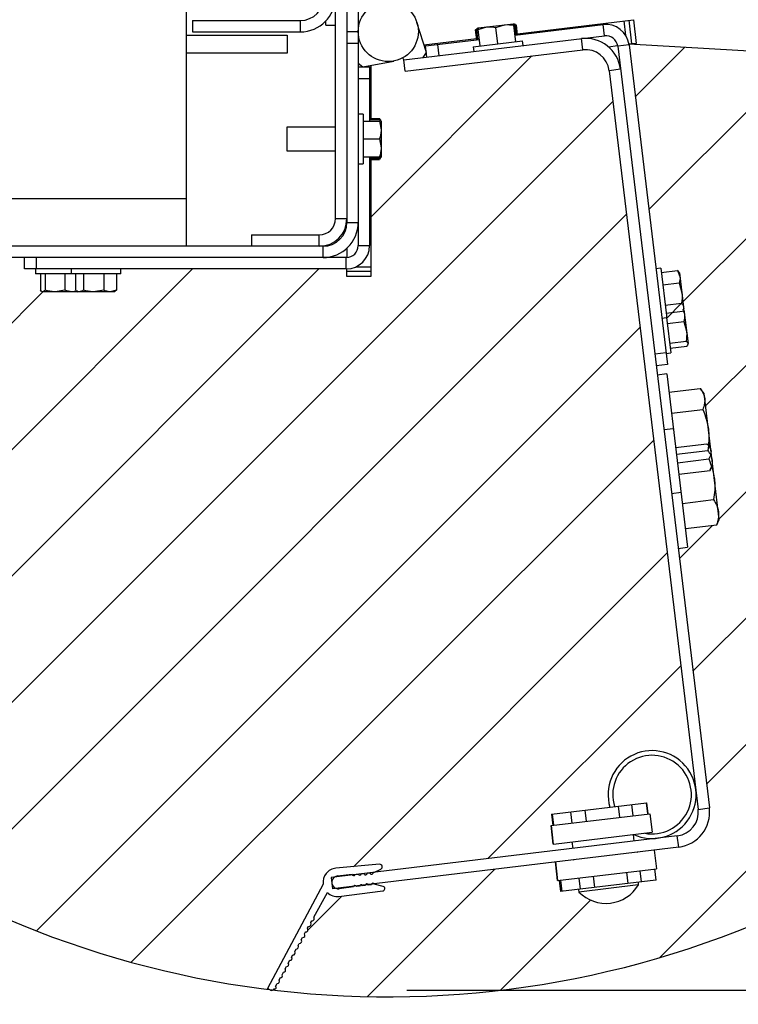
# Model space of a CAD drawing. Header units: inches. Extents: x 170 to 288, y 234 to 248.
# Tile 13 of 256: x 182.287 to 182.538, y 237.463 to 237.808. Entities that reach past the tile are written whole.
import ezdxf

# ---------------------------------------------------------------- set-up
doc = ezdxf.new("R2010")
doc.units = ezdxf.units.IN
doc.header["$LTSCALE"] = 0.25
doc.header["$MEASUREMENT"] = 0
doc.layers.add('ANNOTATIONS', color=1, linetype='Continuous')
doc.layers.add('SLIM E GUIDE MOTOR LH', color=7, linetype='Continuous')
doc.styles.add('ARIAL', font='arial.ttf', dxfattribs={"height": 0.09375})
doc.dimstyles.new('STANDARD$0', dxfattribs={"dimtxt": 0.09375, "dimasz": 0.09375, "dimexe": 0.03125, "dimexo": 0.046875, "dimgap": 0.09, "dimtad": 0, "dimtih": 1, "dimtoh": 1, "dimdec": 4, "dimzin": 0, "dimdsep": 46, "dimtxsty": 'ARIAL', "dimcen": 0.09, "dimadec": 0, "dimazin": 0, "dimtfac": 1, "dimtdec": 4, "dimtofl": 0, "dimtmove": 0, "dimatfit": 1, "dimfxl": 1, "dimtolj": 1, "dimtzin": 0, "dimarcsym": 0})

# ---------------------------------------------------------------- blocks, each defined once
blk = doc.blocks.new('*D6')
at = {"layer": 'ANNOTATIONS', "color": 0, "lineweight": -2, "transparency": 16777216}
for p, q in [((182.5687914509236, 238.0409402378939), (183.1297732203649, 238.0409402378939)), ((183.0985232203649, 237.9471902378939), (183.0985232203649, 237.8714131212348)), ((183.0985232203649, 237.5621238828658), (183.0985232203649, 237.5944656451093)), ((182.4220049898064, 237.4683738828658), (183.1297732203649, 237.4683738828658))]:
    blk.add_line(p, q, dxfattribs=at)
at = {"layer": 'ANNOTATIONS', "color": 0, "transparency": 16777216}
for points in [[(183.0828982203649, 237.9471902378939), (183.1141482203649, 237.9471902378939), (183.0985232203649, 238.0409402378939)], [(183.0828982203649, 237.5621238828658), (183.1141482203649, 237.5621238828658), (183.0985232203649, 237.4683738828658)]]:
    blk.add_solid(points, dxfattribs=at)
at = {"layer": 'defpoints', "color": 0, "transparency": 16777216}
for p in [(182.5219164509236, 238.0409402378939), (182.3751299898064, 237.4683738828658), (183.0985232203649, 237.4683738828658)]:
    blk.add_point(p, dxfattribs=at)
at = {"layer": 'ANNOTATIONS', "color": 0, "transparency": 16777216, "insert": (183.0985232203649, 237.732939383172), "char_height": 0.09375, "attachment_point": 5, "style": 'ARIAL'}
blk.add_mtext('\\A1;20 7/8"', dxfattribs=at)
blk = doc.blocks.new('*D9')
at = {"layer": 'ANNOTATIONS', "color": 0, "lineweight": -2, "transparency": 16777216}
for p, q in [((182.0877855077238, 237.8374751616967), (182.0877855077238, 236.9982826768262)), ((182.7520390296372, 237.7380263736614), (182.7520390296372, 236.9982826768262)), ((181.9940355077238, 237.0295326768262), (181.9002855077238, 237.0295326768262)), ((182.8457890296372, 237.0295326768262), (182.9395390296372, 237.0295326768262))]:
    blk.add_line(p, q, dxfattribs=at)
at = {"layer": 'ANNOTATIONS', "color": 0, "transparency": 16777216}
for points in [[(181.9940355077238, 237.0451576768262), (181.9940355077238, 237.0139076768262), (182.0877855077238, 237.0295326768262)], [(182.8457890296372, 237.0451576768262), (182.8457890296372, 237.0139076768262), (182.7520390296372, 237.0295326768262)]]:
    blk.add_solid(points, dxfattribs=at)
at = {"layer": 'defpoints', "color": 0, "transparency": 16777216}
for p in [(182.0877855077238, 237.8843501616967), (182.7520390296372, 237.7849013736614), (182.0877855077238, 237.0295326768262)]:
    blk.add_point(p, dxfattribs=at)
at = {"layer": 'ANNOTATIONS', "color": 0, "transparency": 16777216, "insert": (182.4199122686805, 237.0295326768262), "char_height": 0.09375, "attachment_point": 5, "style": 'ARIAL'}
blk.add_mtext('\\A1;26 3/4"', dxfattribs=at)

msp = doc.modelspace()

# ---------------------------------------------------------------- hatches: boundary and pattern name
at = {"layer": 'SLIM E GUIDE MOTOR LH'}
h = msp.add_hatch(dxfattribs=at)
h.set_pattern_fill('ANSI31', color=256, scale=0.25, style=0)
h.set_pattern_definition([(45, (170.6435681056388, 234.9380207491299), (-0.02209708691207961, 0.02209708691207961), [])])
edge = h.paths.add_edge_path()
edge.add_arc((182.4152224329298, 237.8034061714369), 0.3373245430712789, 263.2040121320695, 356.8553153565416)
edge.add_line((182.7520390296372, 237.7849013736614), (182.4996412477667, 237.7990132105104))
edge.add_line((182.4996412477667, 237.7990132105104), (182.4996675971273, 237.7988148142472))
edge.add_line((182.4996675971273, 237.7988148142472), (182.5090848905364, 237.7205458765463))
edge.add_line((182.5090848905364, 237.7205458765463), (182.5107396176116, 237.7207449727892))
edge.add_line((182.5107396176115, 237.7207449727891), (182.5109199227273, 237.7192464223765))
edge.add_line((182.5109199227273, 237.7192464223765), (182.5166536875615, 237.7199363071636))
edge.add_spline(control_points=[(182.5166536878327, 237.7199363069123), (182.5167646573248, 237.719833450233), (182.5168866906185, 237.7197203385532), (182.5169409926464, 237.7195934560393), (182.5169459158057, 237.7195819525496)], knot_values=[0, 0, 0, 0, 0.9093367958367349, 0.9999992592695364, 0.9999992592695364, 0.9999992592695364, 0.9999992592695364], degree=3, periodic=0)
edge.add_line((182.5169504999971, 237.7195829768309), (182.5173162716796, 237.7191024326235))
edge.add_line((182.5173162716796, 237.7191024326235), (182.5174695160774, 237.7178287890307))
edge.add_spline(control_points=[(182.5174695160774, 237.7178287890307), (182.5174751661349, 237.7177771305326), (182.5174852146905, 237.7176852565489), (182.5174909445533, 237.7175930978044), (182.5174926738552, 237.7175527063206)], knot_values=[0, 0, 0, 0, 0.070251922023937, 0.1249421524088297, 0.1249421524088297, 0.1249421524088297, 0.1249421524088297], degree=3, periodic=0)
edge.add_line((182.5174943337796, 237.717552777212), (182.5181586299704, 237.7121014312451))
edge.add_line((182.5181586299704, 237.7121014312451), (182.5187520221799, 237.7071696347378))
edge.add_spline(control_points=[(182.5187520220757, 237.7071696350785), (182.5186482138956, 237.7075089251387), (182.5185083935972, 237.7079659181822), (182.5181295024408, 237.7083759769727), (182.5180319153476, 237.7084815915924)], knot_values=[0, 0, 0, 0, 0.7424401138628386, 0.9999997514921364, 0.9999997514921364, 0.9999997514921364, 0.9999997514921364], degree=3, periodic=0)
edge.add_line((182.5180319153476, 237.7084815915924), (182.5122981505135, 237.7077917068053))
edge.add_line((182.5122981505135, 237.7077917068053), (182.5127304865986, 237.7041984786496))
edge.add_line((182.5127304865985, 237.7041984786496), (182.5128102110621, 237.7035358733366))
edge.add_line((182.5128102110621, 237.7035358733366), (182.5130667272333, 237.7014039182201))
edge.add_line((182.5130667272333, 237.7014039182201), (182.5188004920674, 237.7020938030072))
edge.add_spline(control_points=[(182.5188004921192, 237.7020938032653), (182.5189672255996, 237.7029249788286), (182.5191353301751, 237.7037629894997), (182.5190600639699, 237.7045872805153), (182.5190594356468, 237.704594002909)], knot_values=[0.06249575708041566, 0.06249575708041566, 0.06249575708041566, 0.06249575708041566, 0.9923532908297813, 0.999999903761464, 0.999999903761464, 0.999999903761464, 0.999999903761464], degree=3, periodic=0)
edge.add_line((182.5190598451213, 237.7045940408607), (182.5197680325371, 237.6987253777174))
edge.add_line((182.5197680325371, 237.6987253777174), (182.5202820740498, 237.6944530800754))
edge.add_spline(control_points=[(182.5202820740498, 237.6944530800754), (182.5202827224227, 237.6943988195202), (182.5202833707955, 237.694344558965), (182.5202772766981, 237.6942896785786)], knot_values=[0, 0, 0, 0, 0.1890781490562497, 0.1890781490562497, 0.1890781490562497, 0.1890781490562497], degree=3, periodic=0)
edge.add_line((182.5202824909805, 237.6942891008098), (182.5202556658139, 237.6941809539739))
edge.add_spline(control_points=[(182.5202549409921, 237.6941811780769), (182.5201921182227, 237.6939779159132), (182.5200103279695, 237.6937637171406), (182.5198285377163, 237.693549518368)], knot_values=[0.3125856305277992, 0.3125856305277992, 0.3125856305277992, 0.3125856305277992, 1, 1, 1, 1], degree=3, periodic=0)
edge.add_line((182.5198285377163, 237.693549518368), (182.5140947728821, 237.6928596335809))
edge.add_line((182.5140947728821, 237.6928596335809), (182.5142747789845, 237.6913635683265))
edge.add_line((182.5142747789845, 237.6913635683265), (182.5143034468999, 237.6911253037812))
edge.add_line((182.5143034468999, 237.6911253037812), (182.5126487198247, 237.6909262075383))
edge.add_line((182.5126487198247, 237.6909262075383), (182.5131066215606, 237.687120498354))
edge.add_line((182.5131066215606, 237.687120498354), (182.5091683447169, 237.6866466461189))
edge.add_line((182.5091683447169, 237.6866466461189), (182.5095585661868, 237.6834034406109))
edge.add_line((182.5095585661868, 237.6834034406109), (182.5128680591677, 237.6838016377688))
edge.add_line((182.5128680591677, 237.6838016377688), (182.5135502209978, 237.678132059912))
edge.add_line((182.5135502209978, 237.678132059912), (182.5136328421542, 237.6774453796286))
edge.add_line((182.5136328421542, 237.6774453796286), (182.5245708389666, 237.6787614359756))
edge.add_spline(control_points=[(182.5245708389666, 237.6787614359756), (182.5251277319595, 237.6778960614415), (182.5258666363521, 237.676747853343), (182.526073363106, 237.6755030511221), (182.5261242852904, 237.6751964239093)], knot_values=[0, 0, 0, 0, 0.7536739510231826, 0.9999999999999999, 0.9999999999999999, 0.9999999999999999, 0.9999999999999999], degree=3, periodic=0)
edge.add_line((182.5261242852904, 237.6751964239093), (182.5274312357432, 237.6643341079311))
edge.add_line((182.5274312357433, 237.6643341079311), (182.5287101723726, 237.6537046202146))
edge.add_line((182.5287101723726, 237.6537046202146), (182.5295037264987, 237.6471092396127))
edge.add_line((182.5295037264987, 237.6471092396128), (182.5308886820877, 237.6355986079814))
edge.add_spline(control_points=[(182.5308886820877, 237.6355986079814), (182.5308999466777, 237.6354937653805), (182.5309852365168, 237.634699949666), (182.5309230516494, 237.633175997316), (182.5305166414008, 237.631762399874), (182.5303115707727, 237.6310491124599)], knot_values=[0, 0, 0, 0, 0.0701027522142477, 0.5307829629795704, 1, 1, 1, 1], degree=3, periodic=0)
edge.add_line((182.5303115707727, 237.6310491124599), (182.5193735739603, 237.6297330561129))
edge.add_line((182.5193735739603, 237.6297330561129), (182.5201550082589, 237.6232384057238))
edge.add_line((182.5201550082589, 237.6232384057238), (182.516845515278, 237.6228402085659))
edge.add_line((182.5168455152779, 237.6228402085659), (182.5277639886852, 237.5320947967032))
edge.add_arc((182.5155520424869, 237.5306254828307), 0.01230002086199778, -83.13906115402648, 6.8607199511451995, ccw=False)
edge.add_line((182.5170214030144, 237.5184135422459), (182.5084714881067, 237.5173847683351))
edge.add_line((182.5084714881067, 237.5173847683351), (182.5092553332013, 237.5108700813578))
edge.add_line((182.5092553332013, 237.5108700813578), (182.5086690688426, 237.5107995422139))
edge.add_line((182.5086690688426, 237.5107995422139), (182.5091393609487, 237.5068908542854))
edge.add_line((182.5091393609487, 237.5068908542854), (182.509044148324, 237.5068793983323))
edge.add_line((182.509044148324, 237.5068793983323), (182.5038671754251, 237.5062565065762))
edge.add_line((182.5038671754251, 237.5062565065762), (182.5029503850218, 237.5061461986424))
edge.add_line((182.5029503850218, 237.5061461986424), (182.5029635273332, 237.5052092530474))
edge.add_arc((182.4916072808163, 237.5119856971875), 0.01322439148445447, 224.5468917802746, 329.1748330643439, ccw=False)
edge.add_line((182.4821825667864, 237.5027088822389), (182.481973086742, 237.5036222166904))
edge.add_line((182.481973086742, 237.5036222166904), (182.47622126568, 237.5029301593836))
edge.add_line((182.47622126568, 237.5029301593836), (182.4757841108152, 237.5028775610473))
edge.add_line((182.4757841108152, 237.5028775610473), (182.4753138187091, 237.5067862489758))
edge.add_line((182.4753138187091, 237.5067862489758), (182.4747275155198, 237.5067157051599))
edge.add_line((182.4747275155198, 237.5067157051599), (182.4739436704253, 237.5132303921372))
edge.add_line((182.4739436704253, 237.5132303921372), (182.4105964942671, 237.5056084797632))
edge.add_arc((182.4101695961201, 237.5053136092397), 0.0005188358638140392, 16.56957949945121, 34.6339255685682, ccw=False)
edge.add_line((182.4106668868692, 237.5054615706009), (182.413713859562, 237.5047032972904))
edge.add_arc((182.413516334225, 237.5039095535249), 0.0008179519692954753, -82.96095431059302, 76.02563793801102, ccw=False)
edge.add_line((182.4136165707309, 237.5030977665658), (182.3982913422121, 237.5012054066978))
edge.add_arc((182.3976870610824, 237.5060987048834), 0.004930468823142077, 226.5444311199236, 277.0399042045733, ccw=False)
edge.add_line((182.3942959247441, 237.5025196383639), (182.3894840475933, 237.4939666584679))
edge.add_arc((182.3889491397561, 237.4934352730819), 0.0007539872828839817, -102.42715813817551, 44.81072668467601, ccw=False)
edge.add_line((182.3887868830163, 237.4926989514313), (182.3884349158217, 237.4920589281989))
edge.add_arc((182.3876684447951, 237.4915759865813), 0.0009059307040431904, -89.83099432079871, 32.21439904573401, ccw=False)
edge.add_line((182.3876711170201, 237.4906700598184), (182.3873317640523, 237.4900530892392))
edge.add_arc((182.3866958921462, 237.4895660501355), 0.0008009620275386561, -95.06289226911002, 37.44991277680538, ccw=False)
edge.add_line((182.3866252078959, 237.4887682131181), (182.3862293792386, 237.4880485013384))
edge.add_arc((182.3857239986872, 237.4875413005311), 0.0007160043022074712, -102.71948397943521, 45.102997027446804, ccw=False)
edge.add_line((182.385566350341, 237.4868428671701), (182.3851014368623, 237.4859973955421))
edge.add_arc((182.3845938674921, 237.485485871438), 0.0007206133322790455, -102.84168497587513, 45.222343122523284, ccw=False)
edge.add_line((182.3844337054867, 237.4847832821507), (182.384021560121, 237.4840337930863))
edge.add_arc((182.3833690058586, 237.4835819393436), 0.0007937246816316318, -92.31584543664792, 34.70022251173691, ccw=False)
edge.add_line((182.3833369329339, 237.48278886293), (182.3828412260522, 237.4818874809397))
edge.add_arc((182.3822767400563, 237.481432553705), 0.0007249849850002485, -96.48289905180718, 38.865831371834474, ccw=False)
edge.add_line((182.3821948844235, 237.4807122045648), (182.3817602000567, 237.4799217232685))
edge.add_arc((182.3813141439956, 237.4794716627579), 0.0006336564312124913, -102.87281369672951, 45.25603424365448, ccw=False)
edge.add_line((182.3811729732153, 237.4788539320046), (182.3806142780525, 237.4778379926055))
edge.add_arc((182.3801285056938, 237.4773837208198), 0.0006650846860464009, -100.69874694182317, 43.08075525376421, ccw=False)
edge.add_line((182.3800050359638, 237.4767301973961), (182.3795376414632, 237.4758801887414))
edge.add_arc((182.3789472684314, 237.4754547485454), 0.000727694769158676, -93.39694048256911, 35.77763220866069, ccw=False)
edge.add_line((182.3789041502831, 237.4747283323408), (182.3784104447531, 237.4738305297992))
edge.add_arc((182.3778020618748, 237.4734276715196), 0.0007296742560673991, -91.1282268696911, 33.511683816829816, ccw=False)
edge.add_line((182.377787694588, 237.4726981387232), (182.377368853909, 237.4719365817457))
edge.add_arc((182.3767898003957, 237.4714925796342), 0.0007296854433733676, -95.09326844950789, 37.47998604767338, ccw=False)
edge.add_line((182.3767250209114, 237.4707657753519), (182.3761690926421, 237.4697548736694))
edge.add_arc((182.3758709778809, 237.4693248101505), 0.0005232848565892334, -109.02449597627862, 55.270774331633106, ccw=False)
edge.add_arc((182.3747822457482, 237.4693933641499), 0.001077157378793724, 299.0524053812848, 328.4723292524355, ccw=False)

# ---------------------------------------------------------------- linework, layer by layer
for p, q in [((182.3449501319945, 238.0369735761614), (182.3449501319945, 237.7284402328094)), ((182.4010836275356, 238.0369735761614), (182.4010836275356, 237.7367735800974)), ((182.3971168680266, 237.738073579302), (182.3971168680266, 238.0313069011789)), ((182.4050500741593, 237.8617996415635), (182.4050500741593, 237.7286402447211)), ((182.3471168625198, 237.8073319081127), (182.3471168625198, 237.803365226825)), ((182.3471168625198, 237.8073319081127), (182.3848167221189, 237.8073319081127)), ((182.3848167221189, 237.803365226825), (182.3848167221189, 237.8073319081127)), ((182.393783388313, 237.8057235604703), (182.393783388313, 237.807245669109)), ((182.393783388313, 237.8057235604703), (182.3971168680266, 237.8057235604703)), ((182.4288509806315, 237.7961040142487), (182.4255724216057, 237.8065976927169)), ((182.4469009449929, 237.8047204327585), (182.4593114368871, 237.8062136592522)), ((182.4469676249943, 237.8041662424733), (182.4500035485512, 237.8050937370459)), ((182.4531728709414, 237.8049128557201), (182.4562087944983, 237.8058403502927)), ((182.4600680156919, 237.7999255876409), (182.4593781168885, 237.8056594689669)), ((182.4595874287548, 237.8060413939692), (182.4601383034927, 237.8057509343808)), ((182.4597932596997, 237.8022091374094), (182.4906209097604, 237.8059183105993)), ((182.4599920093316, 237.8059227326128), (182.4598218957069, 237.8059955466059)), ((182.4602827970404, 237.8022680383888), (182.4598676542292, 237.8057183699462)), ((182.4600255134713, 237.8059084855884), (182.4599920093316, 237.8059227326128)), ((182.4600621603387, 237.8058435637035), (182.4602645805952, 237.8057661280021)), ((182.4605534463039, 237.8023006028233), (182.4601383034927, 237.8057509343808)), ((182.4606797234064, 237.8023157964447), (182.4602645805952, 237.8057661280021)), ((182.4607249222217, 237.802321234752), (182.4603097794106, 237.8057715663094)), ((182.4607307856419, 237.8023219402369), (182.4603156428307, 237.8057722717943)), ((182.4606829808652, 237.8027192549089), (182.5012295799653, 237.807597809)), ((182.4910947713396, 237.8019799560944), (182.4906209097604, 237.8059183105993)), ((182.4985363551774, 237.8020780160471), (182.497920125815, 237.8071996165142)), ((182.4995748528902, 237.8073987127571), (182.5005703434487, 237.7991249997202)), ((182.5012295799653, 237.807597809), (182.5022250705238, 237.799324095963)), ((182.3449501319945, 237.80222358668), (182.3802501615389, 237.80222358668)), ((182.3471168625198, 237.803365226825), (182.3848167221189, 237.803365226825)), ((182.3802501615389, 237.80222358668), (182.3802501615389, 237.7959735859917)), ((182.4010836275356, 237.8034662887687), (182.4050500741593, 237.8034662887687)), ((182.4209672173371, 237.7935422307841), (182.4910947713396, 237.8019799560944)), ((182.4464452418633, 237.8006031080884), (182.4460300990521, 237.8040534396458)), ((182.4464511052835, 237.8006038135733), (182.4460359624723, 237.8040541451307)), ((182.4462361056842, 237.8041982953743), (182.4460811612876, 237.804059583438)), ((182.4460811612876, 237.804059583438), (182.4463088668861, 237.8041465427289)), ((182.4464963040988, 237.8006092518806), (182.4460811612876, 237.804059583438)), ((182.4462074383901, 237.8040747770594), (182.4465126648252, 237.8041827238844)), ((182.4466225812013, 237.8006244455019), (182.4462074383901, 237.8040747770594)), ((182.4466548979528, 237.8045357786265), (182.4464567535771, 237.8043874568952)), ((182.4464780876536, 237.8041073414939), (182.446955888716, 237.8042637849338)), ((182.4468932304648, 237.8006570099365), (182.4464780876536, 237.8041073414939)), ((182.4468269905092, 237.8046648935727), (182.4466548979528, 237.8045357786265)), ((182.4476575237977, 237.7984323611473), (182.4469676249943, 237.8041662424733)), ((182.4538627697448, 237.7991789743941), (182.4531728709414, 237.8049128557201)), ((182.4050500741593, 237.7992735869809), (182.4010836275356, 237.7992735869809)), ((182.4280123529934, 237.7987883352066), (182.4463974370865, 237.8010004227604)), ((182.4285684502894, 237.7984521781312), (182.4473827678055, 237.8007159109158)), ((182.4290423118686, 237.7945138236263), (182.4285684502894, 237.7984521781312)), ((182.4327053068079, 237.7989499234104), (182.4331791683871, 237.7950115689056)), ((182.4452581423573, 237.7981436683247), (182.4624673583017, 237.8002142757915)), ((182.4452581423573, 237.7981436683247), (182.4454572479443, 237.7964888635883)), ((182.4626664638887, 237.7985594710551), (182.4624673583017, 237.8002142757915)), ((182.4834935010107, 237.7970703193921), (182.4830196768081, 237.8010083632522)), ((182.4924755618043, 237.7981510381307), (182.4957006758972, 237.7985390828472)), ((182.4996676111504, 237.7988146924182), (182.4957293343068, 237.7983408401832)), ((182.4957293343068, 237.7983408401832), (182.5277639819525, 237.5320947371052)), ((182.5022250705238, 237.799324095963), (182.4996412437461, 237.7990132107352)), ((182.7520390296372, 237.7849013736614), (182.4996412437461, 237.7990132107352)), ((182.4996676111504, 237.7988146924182), (182.5131066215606, 237.687120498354)), ((182.3802501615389, 237.7959735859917), (182.3449501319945, 237.7959735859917)), ((182.4094170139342, 237.7386059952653), (182.4657459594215, 237.7949349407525)), ((182.4214410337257, 237.7896041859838), (182.4834935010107, 237.7970703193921)), ((182.4277195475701, 237.7943546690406), (182.4288509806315, 237.7961040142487)), ((182.4050500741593, 237.7924725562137), (182.406651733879, 237.7911402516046)), ((182.406651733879, 237.7911402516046), (182.4174619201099, 237.793141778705)), ((182.4094170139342, 237.7916522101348), (182.4094170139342, 237.773134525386)), ((182.4209672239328, 237.7935421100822), (182.4205808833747, 237.7942499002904)), ((182.4214410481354, 237.7896040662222), (182.4209672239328, 237.7935421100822)), ((182.4050500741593, 237.7911402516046), (182.4090168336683, 237.7911402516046)), ((182.4090168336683, 237.7911402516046), (182.4090168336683, 237.7721902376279)), ((182.4967009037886, 237.7902659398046), (182.4927626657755, 237.7897920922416)), ((182.4927626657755, 237.7897920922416), (182.5238257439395, 237.5316208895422)), ((182.4090168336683, 237.7869735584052), (182.4050500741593, 237.7869735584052)), ((182.2339393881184, 237.5189341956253), (182.4940551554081, 237.779049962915)), ((182.4067168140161, 237.7746069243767), (182.4050500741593, 237.7746069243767)), ((182.4067168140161, 237.7746069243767), (182.4067168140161, 237.7572735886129)), ((182.4067168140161, 237.7721902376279), (182.4124920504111, 237.7721902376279)), ((182.4090168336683, 237.773134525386), (182.4124920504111, 237.773134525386)), ((182.4090168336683, 237.7731286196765), (182.4124920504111, 237.7731286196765)), ((182.4090168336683, 237.773083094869), (182.4124920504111, 237.773083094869)), ((182.4090168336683, 237.772955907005), (182.4124920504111, 237.772955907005)), ((182.4090168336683, 237.7726833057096), (182.4124920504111, 237.7726833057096)), ((182.4124920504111, 237.773083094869), (182.412551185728, 237.7728466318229)), ((182.4126112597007, 237.7729126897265), (182.4124920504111, 237.773083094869)), ((182.4124920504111, 237.772955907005), (182.4125627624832, 237.7726399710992)), ((182.4124920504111, 237.7726833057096), (182.4125902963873, 237.7721902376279)), ((182.4124920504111, 237.7721902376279), (182.4130502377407, 237.769065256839)), ((182.4128962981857, 237.7724565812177), (182.4127727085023, 237.7726710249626)), ((182.4130039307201, 237.7722702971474), (182.4128962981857, 237.7724565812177)), ((182.4130502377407, 237.7721902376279), (182.4130502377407, 237.7596902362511)), ((182.3971168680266, 237.7701068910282), (182.3800502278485, 237.7701068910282)), ((182.3800502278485, 237.7701068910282), (182.3800502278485, 237.7617735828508)), ((182.4067168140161, 237.7659402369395), (182.4124920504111, 237.7659402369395)), ((182.4124920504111, 237.7659402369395), (182.4130502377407, 237.7628152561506)), ((182.3800502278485, 237.7617735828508), (182.3971168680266, 237.7617735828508)), ((182.4050500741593, 237.7572735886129), (182.4067168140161, 237.7572735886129)), ((182.4067168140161, 237.7596902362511), (182.4124920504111, 237.7596902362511)), ((182.4090168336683, 237.7596902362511), (182.4090168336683, 237.7286402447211)), ((182.4090168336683, 237.7591971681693), (182.4124920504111, 237.7591971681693)), ((182.4090168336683, 237.758924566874), (182.4124920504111, 237.758924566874)), ((182.4090168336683, 237.75879737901), (182.4124920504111, 237.75879737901)), ((182.4090168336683, 237.7587518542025), (182.4124920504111, 237.7587518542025)), ((182.4090168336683, 237.758745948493), (182.4124920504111, 237.758745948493)), ((182.4094170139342, 237.758745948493), (182.4094170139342, 237.7179069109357)), ((182.4128462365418, 237.7594367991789), (182.4124920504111, 237.758924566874)), ((182.4125931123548, 237.7589890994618), (182.4124920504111, 237.75879737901)), ((182.4126619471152, 237.7590177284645), (182.4126800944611, 237.7590492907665)), ((182.4126800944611, 237.7590492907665), (182.4127727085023, 237.759209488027)), ((182.1642836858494, 237.7451068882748), (182.3449501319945, 237.7451068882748)), ((182.2620583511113, 237.502858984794), (182.4988015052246, 237.7396021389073)), ((182.3971168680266, 237.738073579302), (182.4010836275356, 237.738073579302)), ((182.4010836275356, 237.7367735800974), (182.4050500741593, 237.7367735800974)), ((182.3677500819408, 237.7324069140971), (182.3677500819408, 237.7284402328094)), ((182.3677500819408, 237.7324069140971), (182.3914502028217, 237.7324069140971)), ((182.3914502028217, 237.7284402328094), (182.3914502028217, 237.7324069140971)), ((182.3927502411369, 237.7284402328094), (182.1327170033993, 237.7284402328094)), ((182.3927502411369, 237.7244735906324), (182.3927502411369, 237.7284402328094)), ((182.4010836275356, 237.7277267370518), (182.4010836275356, 237.7244783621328)), ((182.4050500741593, 237.7286402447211), (182.4090168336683, 237.7286402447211)), ((182.4008833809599, 237.7244735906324), (182.1327170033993, 237.7244735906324)), ((182.2883836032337, 237.7205069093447), (182.2883836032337, 237.7244735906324)), ((182.292550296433, 237.7244735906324), (182.292550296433, 237.7205069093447)), ((182.4008833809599, 237.7205069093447), (182.4008833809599, 237.7244735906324)), ((182.1842130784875, 237.5575962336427), (182.3471237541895, 237.7205069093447)), ((182.2080262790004, 237.5372152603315), (182.3913179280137, 237.7205069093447)), ((182.4008833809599, 237.7205069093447), (182.2883836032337, 237.7205069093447)), ((182.2922167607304, 237.7205069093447), (182.2922167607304, 237.7188402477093)), ((182.3047168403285, 237.7205069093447), (182.3047168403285, 237.7188402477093)), ((182.3220500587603, 237.7188402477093), (182.3220500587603, 237.7205069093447)), ((182.4010836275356, 237.7179069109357), (182.4010836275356, 237.7205093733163)), ((182.4094170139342, 237.7195735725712), (182.4010836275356, 237.7195735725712)), ((182.404258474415, 237.7212402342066), (182.4094170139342, 237.7212402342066)), ((182.5107396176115, 237.7207449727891), (182.5090848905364, 237.7205458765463)), ((182.5107396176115, 237.7207449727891), (182.5127304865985, 237.7041984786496)), ((182.5109199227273, 237.7192464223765), (182.5166536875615, 237.7199363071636)), ((182.5166536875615, 237.7199363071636), (182.5174695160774, 237.7178287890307)), ((182.5173162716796, 237.7191024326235), (182.5169550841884, 237.7195840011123)), ((182.5173162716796, 237.7191024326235), (182.5187520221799, 237.7071696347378)), ((182.3220500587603, 237.7188402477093), (182.2922167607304, 237.7188402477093)), ((182.2939635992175, 237.7188402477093), (182.2939635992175, 237.7130651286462)), ((182.295649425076, 237.7188402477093), (182.295649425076, 237.7130651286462)), ((182.3025695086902, 237.7188402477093), (182.3025695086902, 237.7130651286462)), ((182.3062261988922, 237.7188402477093), (182.3062261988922, 237.7130651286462)), ((182.3090033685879, 237.7188402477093), (182.3090033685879, 237.7130651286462)), ((182.3161606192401, 237.7188402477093), (182.3161606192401, 237.7130651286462)), ((182.3205407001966, 237.7188402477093), (182.3205407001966, 237.7130651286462)), ((182.4094170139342, 237.7179069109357), (182.4010836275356, 237.7179069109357)), ((182.511443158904, 237.7148977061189), (182.5171769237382, 237.7155875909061)), ((182.5171769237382, 237.7155875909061), (182.5181586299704, 237.7121014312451)), ((182.1624543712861, 237.5800317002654), (182.2949854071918, 237.7125627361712)), ((182.2944557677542, 237.7126096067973), (182.29463348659, 237.7125069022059)), ((182.3066598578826, 237.7125069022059), (182.2948065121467, 237.7125069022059)), ((182.3025695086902, 237.7130651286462), (182.2991096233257, 237.7125069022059)), ((182.3064045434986, 237.7127667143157), (182.3051864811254, 237.7125069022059)), ((182.3066119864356, 237.7128079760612), (182.307133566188, 237.7125069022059)), ((182.319633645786, 237.7125069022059), (182.307133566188, 237.7125069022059)), ((182.3161606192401, 237.7130651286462), (182.3125821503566, 237.7125069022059)), ((182.3205407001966, 237.7130651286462), (182.3183508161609, 237.7125069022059)), ((182.319633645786, 237.7125069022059), (182.3201549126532, 237.7128079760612)), ((182.5122981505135, 237.7077917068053), (182.5180319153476, 237.7084815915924)), ((182.5126299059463, 237.7050344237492), (182.5183636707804, 237.7057243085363)), ((182.5185728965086, 237.7061380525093), (182.5188095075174, 237.7066918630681)), ((182.5186386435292, 237.705937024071), (182.5190421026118, 237.70475872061)), ((182.5187520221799, 237.7071696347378), (182.5188095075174, 237.7066918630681)), ((182.5188660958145, 237.7062215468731), (182.5202820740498, 237.6944530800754)), ((182.5111554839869, 237.7033367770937), (182.5128102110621, 237.7035358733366)), ((182.5127304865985, 237.7041984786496), (182.5128102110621, 237.7035358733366)), ((182.5128102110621, 237.7035358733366), (182.5143034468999, 237.6911253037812)), ((182.5130667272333, 237.7014039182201), (182.5188004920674, 237.7020938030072)), ((182.5188004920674, 237.7020938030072), (182.5197680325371, 237.6987253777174)), ((182.2925655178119, 237.4891719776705), (182.503547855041, 237.7001543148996)), ((182.5138933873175, 237.6945333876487), (182.5196271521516, 237.6952232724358)), ((182.5140947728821, 237.6928596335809), (182.5198285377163, 237.693549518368)), ((182.5202220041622, 237.6940925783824), (182.5203027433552, 237.6942812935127)), ((182.5086705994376, 237.6907835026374), (182.5126088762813, 237.6912573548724)), ((182.5126487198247, 237.6909262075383), (182.5143034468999, 237.6911253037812)), ((182.5131066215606, 237.687120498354), (182.5091683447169, 237.6866466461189)), ((182.5128680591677, 237.6838016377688), (182.5095585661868, 237.6834034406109)), ((182.5128680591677, 237.6838016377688), (182.5201550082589, 237.6232384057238)), ((182.5136328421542, 237.6774453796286), (182.5245708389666, 237.6787614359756)), ((182.5246599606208, 237.6786218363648), (182.5245708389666, 237.6787614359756)), ((182.525909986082, 237.6769775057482), (182.5246709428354, 237.6786300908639)), ((182.5312060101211, 237.6329612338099), (182.525909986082, 237.6769775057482)), ((182.5145228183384, 237.670048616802), (182.5254608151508, 237.6713646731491)), ((182.5151775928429, 237.6646066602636), (182.511868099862, 237.6642084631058)), ((182.3212235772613, 237.6504125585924), (182.3327590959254, 237.6619480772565)), ((182.3257512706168, 237.4781635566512), (182.5082942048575, 237.6607064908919)), ((182.5159590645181, 237.6581116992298), (182.5268970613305, 237.6594277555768)), ((182.5162467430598, 237.6557207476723), (182.5271847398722, 237.6570368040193)), ((182.5282195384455, 237.6577823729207), (182.5275426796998, 237.6586851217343)), ((182.5166036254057, 237.6527546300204), (182.5275416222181, 237.6540706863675)), ((182.528084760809, 237.6502571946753), (182.5288964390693, 237.6521565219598)), ((182.5170806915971, 237.648789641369), (182.5280186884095, 237.6501056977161)), ((182.5145359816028, 237.642035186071), (182.5178454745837, 237.6424333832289)), ((182.5183108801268, 237.638565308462), (182.5292488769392, 237.639881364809)), ((182.5307626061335, 237.6319236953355), (182.5312060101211, 237.6329612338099)), ((182.5193735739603, 237.6297330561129), (182.5303115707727, 237.6310491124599)), ((182.5168455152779, 237.6228402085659), (182.5201550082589, 237.6232384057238)), ((182.4033497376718, 237.5115678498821), (182.5130405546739, 237.6212586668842)), ((182.4503648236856, 237.5143887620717), (182.5177869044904, 237.5818108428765)), ((182.4725291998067, 237.529929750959), (182.5057892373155, 237.533931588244)), ((182.501082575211, 237.5293998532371), (182.5006122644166, 237.5333086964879)), ((182.5057892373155, 237.533931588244), (182.5058844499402, 237.5339430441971)), ((182.5062595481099, 237.5300227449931), (182.5057892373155, 237.533931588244)), ((182.5063547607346, 237.5300342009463), (182.5058844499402, 237.5339430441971)), ((182.4725028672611, 237.5259611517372), (182.5069410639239, 237.5301047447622)), ((182.4725291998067, 237.529929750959), (182.4729995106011, 237.5260209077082)), ((182.473436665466, 237.5260735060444), (182.4729663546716, 237.5299823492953)), ((182.4798449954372, 237.5268445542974), (182.4793746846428, 237.5307533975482)), ((182.4848421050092, 237.5274458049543), (182.4843717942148, 237.5313546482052)), ((182.4964274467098, 237.5288397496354), (182.4959571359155, 237.5327485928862)), ((182.5069392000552, 237.5301045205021), (182.5077230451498, 237.5235898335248)), ((182.5069410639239, 237.5301047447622), (182.5077249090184, 237.5235900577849)), ((182.5238257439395, 237.5316208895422), (182.5277639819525, 237.5320947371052)), ((182.4724160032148, 237.5259507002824), (182.4724132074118, 237.5259503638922)), ((182.4724132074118, 237.5259503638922), (182.4731970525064, 237.5194356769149)), ((182.4724150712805, 237.5259505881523), (182.4724227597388, 237.5259515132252)), ((182.4724150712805, 237.5259505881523), (182.4731989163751, 237.519435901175)), ((182.4725087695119, 237.5259618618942), (182.4724227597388, 237.5259515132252)), ((182.4732066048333, 237.5194368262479), (182.4724227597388, 237.5259515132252)), ((182.4732867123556, 237.5194464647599), (182.5077249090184, 237.5235900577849)), ((182.5014829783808, 237.5205392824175), (182.5012102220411, 237.5228062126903)), ((182.5165475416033, 237.5223518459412), (182.3955866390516, 237.5077978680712)), ((182.4731998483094, 237.5194360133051), (182.4731970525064, 237.5194356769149)), ((182.4731989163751, 237.519435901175), (182.4732066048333, 237.5194368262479)), ((182.4732926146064, 237.5194471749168), (182.4732066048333, 237.5194368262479)), ((182.4797117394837, 237.5202195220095), (182.4799844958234, 237.5179525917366)), ((182.5170214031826, 237.5184134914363), (182.5165475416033, 237.5223518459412)), ((182.5170214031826, 237.5184134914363), (182.3960605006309, 237.5038595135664)), ((182.5025760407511, 237.5166645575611), (182.5025948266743, 237.5166776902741)), ((182.5084714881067, 237.5173847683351), (182.5092553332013, 237.5108700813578)), ((182.4739436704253, 237.5132303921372), (182.4747275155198, 237.5067157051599)), ((182.474731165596, 237.5067161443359), (182.4739473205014, 237.5132308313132)), ((182.4803502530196, 237.5140012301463), (182.4801506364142, 237.5138618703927)), ((182.4125225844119, 237.5124068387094), (182.3972380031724, 237.5110088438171)), ((182.4060601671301, 237.509084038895), (182.4071114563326, 237.5092040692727)), ((182.4081401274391, 237.5093215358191), (182.4091772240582, 237.5094398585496)), ((182.4102144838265, 237.5094126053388), (182.4129820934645, 237.5107635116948)), ((182.4747275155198, 237.5067157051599), (182.5092553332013, 237.5108700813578)), ((182.4987417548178, 237.509605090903), (182.4992120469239, 237.5056964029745)), ((182.503396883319, 237.5101651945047), (182.5038671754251, 237.5062565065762)), ((182.5085738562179, 237.5107880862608), (182.509044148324, 237.5068793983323)), ((182.5091393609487, 237.5068908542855), (182.5086690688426, 237.5107995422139)), ((182.3955866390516, 237.5077978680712), (182.3960605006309, 237.5038595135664)), ((182.3978074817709, 237.5083395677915), (182.4029071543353, 237.5089219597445)), ((182.4039261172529, 237.508840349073), (182.4050467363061, 237.5089682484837)), ((182.4753138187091, 237.5067862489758), (182.4757841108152, 237.5028775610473)), ((182.475750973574, 237.5068388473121), (182.47622126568, 237.5029301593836)), ((182.509044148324, 237.5068793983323), (182.4757841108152, 237.5028775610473)), ((182.4821593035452, 237.507609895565), (182.4826295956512, 237.5037012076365)), ((182.4871564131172, 237.508211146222), (182.4876267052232, 237.5043024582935)), ((182.5029635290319, 237.5052092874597), (182.5029503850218, 237.5061461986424)), ((182.5091393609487, 237.5068908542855), (182.509044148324, 237.5068793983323)), ((182.392796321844, 237.5054739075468), (182.3733505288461, 237.4689973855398)), ((182.3894840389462, 237.4939666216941), (182.3942959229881, 237.5025196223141)), ((182.3982913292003, 237.5012054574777), (182.4136165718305, 237.5030977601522)), ((182.4034239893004, 237.5045021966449), (182.3983464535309, 237.5038600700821)), ((182.4055441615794, 237.5048166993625), (182.4044004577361, 237.5046860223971)), ((182.4075954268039, 237.505050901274), (182.4065345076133, 237.5049297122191)), ((182.4096515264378, 237.5052856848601), (182.4086144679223, 237.5051672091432)), ((182.4137138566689, 237.5047032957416), (182.410666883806, 237.5054615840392)), ((182.481973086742, 237.5036222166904), (182.4821825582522, 237.5027089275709)), ((182.5029041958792, 237.5052021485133), (182.4821825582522, 237.5027089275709)), ((182.5029041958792, 237.5052021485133), (182.5029635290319, 237.5052092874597)), ((182.3884349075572, 237.4920588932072), (182.3887868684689, 237.4926989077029)), ((182.3862293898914, 237.4880485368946), (182.3866252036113, 237.4887682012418)), ((182.3873317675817, 237.4900531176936), (182.3876711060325, 237.4906700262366)), ((182.3851014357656, 237.4859973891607), (182.3855663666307, 237.4868429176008)), ((182.3828412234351, 237.481887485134), (182.3833369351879, 237.4827888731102)), ((182.3840215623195, 237.4840338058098), (182.3844337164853, 237.484783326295)), ((182.3806142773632, 237.4778379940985), (182.3811729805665, 237.4788539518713)), ((182.381760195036, 237.4799217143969), (182.3821948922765, 237.4807122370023)), ((182.3784104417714, 237.4738305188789), (182.3789041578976, 237.4747283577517)), ((182.3795376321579, 237.4758801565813), (182.3800050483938, 237.4767302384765)), ((182.3773688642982, 237.4719366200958), (182.3777876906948, 237.4726981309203)), ((182.3743996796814, 237.4683864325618), (182.3733505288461, 237.4689973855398)), ((182.3761690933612, 237.469754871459), (182.3767250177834, 237.4707657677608))]:
    msp.add_line(p, q, dxfattribs=at)
msp.add_circle((182.4155501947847, 237.8034663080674), 0.01050000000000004, dxfattribs=at)
for centre, radius, start, end in [((182.4152224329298, 237.8034061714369), 0.3373245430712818, 166.1583761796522, 356.8553153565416), ((182.3848168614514, 237.8156652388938), 0.008333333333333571, 270, 0), ((182.3848168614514, 237.8156652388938), 0.01230000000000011, 270, 0), ((182.4915925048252, 237.7978432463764), 0.008133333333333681, 6.860829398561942, 96.86082939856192), ((182.4915925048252, 237.7978432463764), 0.004166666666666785, 6.860829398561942, 96.86082939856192), ((182.4844890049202, 237.7887965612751), 0.01229999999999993, 6.860829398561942, 96.86082939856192), ((182.4844890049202, 237.7887965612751), 0.008333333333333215, 6.860829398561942, 96.86082939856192), ((182.3914501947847, 237.7380735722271), 0.005666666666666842, 270, 0), ((182.3914501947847, 237.7380735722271), 0.009633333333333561, 270, 0), ((182.3927501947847, 237.7367735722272), 0.01229999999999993, 270, 0), ((182.3927501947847, 237.7367735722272), 0.008333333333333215, 270, 0), ((182.400883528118, 237.7286402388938), 0.008133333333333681, 270, 0), ((182.400883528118, 237.7286402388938), 0.004166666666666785, 270, 0), ((182.5077289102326, 237.5367682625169), 0.01536666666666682, 245.226383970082, 196.5439279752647), ((182.5077289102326, 237.5367682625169), 0.01373333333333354, 259.1624165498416, 197.7087500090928), ((182.5155520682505, 237.5306254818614), 0.008333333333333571, 276.860829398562, 6.860829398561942), ((182.5155520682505, 237.5306254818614), 0.01230000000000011, 276.860829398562, 6.860829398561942), ((182.3976871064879, 237.5060987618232), 0.004930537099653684, 95.22598505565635, 187.2804260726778), ((182.4055426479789, 237.5091207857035), 0.0005188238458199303, 197.0894782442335, 355.9380035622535), ((182.4076297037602, 237.5092285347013), 0.0005188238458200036, 182.7028484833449, 10.32463332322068), ((182.4096958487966, 237.5094262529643), 0.0005188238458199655, 178.4890697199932, 358.4890697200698), ((182.4126016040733, 237.5115429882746), 0.0008674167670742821, 296.0176196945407, 95.2259850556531), ((182.3980633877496, 237.5060982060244), 0.002255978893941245, 96.51374090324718, 277.2079178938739), ((182.4034237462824, 237.5089699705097), 0.0005188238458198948, 185.3165885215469, 345.5347613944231), ((182.410169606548, 237.5053136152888), 0.000518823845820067, 16.56455525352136, 183.0926845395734), ((182.3976871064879, 237.5060987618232), 0.004930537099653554, 226.5442628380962, 277.0393253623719), ((182.4039398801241, 237.5044472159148), 0.0005188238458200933, 27.41051766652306, 173.9153803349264), ((182.4060556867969, 237.5047299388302), 0.0005188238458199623, 22.64844249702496, 170.3790393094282), ((182.4081138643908, 237.5050308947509), 0.0005188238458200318, 15.23286759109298, 177.794614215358), ((182.4135163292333, 237.5039095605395), 0.0008179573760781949, 277.0393253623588, 76.0260569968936), ((182.4916072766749, 237.5119857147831), 0.01322440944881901, 224.5469739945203, 329.1746848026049), ((182.3876684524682, 237.4915759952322), 0.0009059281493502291, 270.1674881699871, 32.21658067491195), ((182.3889491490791, 237.4934352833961), 0.0007539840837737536, 257.5706819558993, 44.81338688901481), ((182.3866958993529, 237.4895660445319), 0.0008009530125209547, 264.9362252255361, 37.44784361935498), ((182.3845938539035, 237.4854858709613), 0.0007206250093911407, 257.1619012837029, 45.22216756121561), ((182.3857239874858, 237.4875412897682), 0.0007160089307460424, 257.2832994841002, 45.10076936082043), ((182.3822767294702, 237.481432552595), 0.0007249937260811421, 263.519806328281, 38.86426251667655), ((182.3833690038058, 237.4835819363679), 0.0007937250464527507, 267.6848799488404, 34.69918889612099), ((182.3813141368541, 237.4794716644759), 0.0006336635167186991, 257.1285531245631, 45.25551572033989), ((182.3789472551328, 237.4754547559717), 0.0007277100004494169, 266.6052745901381, 35.77879425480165), ((182.3801284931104, 237.4773837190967), 0.0006650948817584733, 259.3043102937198, 43.07975855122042), ((182.3767898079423, 237.4714925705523), 0.000729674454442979, 264.9059321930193, 37.47813665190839), ((182.3778020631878, 237.4734276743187), 0.0007296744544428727, 268.8716897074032, 33.51237913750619), ((182.3747822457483, 237.4693933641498), 0.001077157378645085, 249.1965869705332, 328.4723292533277), ((182.3758709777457, 237.4693248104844), 0.0005232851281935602, 250.9755299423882, 55.27130649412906)]:
    msp.add_arc(centre, radius, start, end, dxfattribs=at)
for points, knots in [([(182.4500035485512, 237.8050937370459), (182.4500771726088, 237.8051020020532), (182.4511258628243, 237.8052197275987), (182.4521866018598, 237.805060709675), (182.4531728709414, 237.8049128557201)], [0, 0, 0, 0, 0.07020572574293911, 1, 1, 1, 1]), ([(182.4562087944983, 237.8058403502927), (182.4562824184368, 237.8058486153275), (182.457331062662, 237.805966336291), (182.4583918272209, 237.8058073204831), (182.4593781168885, 237.8056594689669)], [0, 0, 0, 0, 0.07020869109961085, 1, 1, 1, 1]), ([(182.4592329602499, 237.8062042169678), (182.4592855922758, 237.8062021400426), (182.4594815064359, 237.8061944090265), (182.459704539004, 237.8059194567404), (182.4598676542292, 237.8057183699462)], [0, 0, 0, 0, 0.2686484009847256, 1, 1, 1, 1]), ([(182.4593781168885, 237.8056594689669), (182.4593680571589, 237.8057430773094), (182.4593289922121, 237.8060677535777), (182.4593189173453, 237.8061514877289), (182.4593114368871, 237.8062136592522)], [0, 0, 0, 0, 0.2575129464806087, 1, 1, 1, 1]), ([(182.4466728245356, 237.8044761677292), (182.4465920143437, 237.8044404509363), (182.4464263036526, 237.8043672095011), (182.4462815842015, 237.8041738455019), (182.4462074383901, 237.8040747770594)], [0, 0, 0, 0, 0.4876582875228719, 0.9999999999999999, 0.9999999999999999, 0.9999999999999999, 0.9999999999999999]), ([(182.4469080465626, 237.8046614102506), (182.4467980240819, 237.8045947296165), (182.4466411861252, 237.8044996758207), (182.4465155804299, 237.8041975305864), (182.4464780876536, 237.8041073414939)], [0, 0, 0, 0, 0.701504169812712, 1, 1, 1, 1]), ([(182.4469009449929, 237.8047204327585), (182.4469084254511, 237.8046582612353), (182.4469185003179, 237.804574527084), (182.4469575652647, 237.8042498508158), (182.4469676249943, 237.8041662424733)], [0, 0, 0, 0, 0.7424870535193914, 1, 1, 1, 1]), ([(182.4128349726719, 237.7724459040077), (182.4128091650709, 237.7725304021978), (182.4127562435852, 237.7727036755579), (182.4125815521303, 237.7728704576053), (182.4124920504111, 237.772955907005)], [0, 0, 0, 0, 0.4876582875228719, 0.9999999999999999, 0.9999999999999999, 0.9999999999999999, 0.9999999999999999]), ([(182.4129907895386, 237.7721902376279), (182.4129377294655, 237.7723074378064), (182.4128620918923, 237.772474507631), (182.4125771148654, 237.7726353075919), (182.4124920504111, 237.7726833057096)], [0, 0, 0, 0, 0.701504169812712, 1, 1, 1, 1]), ([(182.4130502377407, 237.7721902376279), (182.4129876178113, 237.7721902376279), (182.4129032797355, 237.7721902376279), (182.4125762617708, 237.7721902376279), (182.4124920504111, 237.7721902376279)], [0, 0, 0, 0, 0.7424870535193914, 1, 1, 1, 1]), ([(182.4130502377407, 237.769065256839), (182.4130496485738, 237.7689911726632), (182.4130412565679, 237.7679359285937), (182.4127566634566, 237.7669017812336), (182.4124920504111, 237.7659402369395)], [0, 0, 0, 0, 0.07020572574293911, 1, 1, 1, 1]), ([(182.4130502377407, 237.7628152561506), (182.4130496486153, 237.76274117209), (182.4130412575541, 237.7616859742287), (182.4127566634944, 237.7606518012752), (182.4124920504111, 237.7596902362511)], [0, 0, 0, 0, 0.07020869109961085, 1, 1, 1, 1]), ([(182.4130502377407, 237.7597692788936), (182.4130418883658, 237.7597172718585), (182.413010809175, 237.7595236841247), (182.4127111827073, 237.7593350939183), (182.4124920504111, 237.7591971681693)], [0, 0, 0, 0, 0.2686484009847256, 1, 1, 1, 1]), ([(182.4124920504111, 237.7596902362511), (182.4125762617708, 237.7596902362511), (182.4129032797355, 237.7596902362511), (182.4129876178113, 237.7596902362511), (182.4130502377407, 237.7596902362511)], [0, 0, 0, 0, 0.2575129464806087, 1, 1, 1, 1]), ([(182.5169459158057, 237.7195819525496), (182.5169409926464, 237.7195934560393), (182.5168866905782, 237.7197203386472), (182.516764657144, 237.7198334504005), (182.5166536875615, 237.7199363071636)], [0, 0, 0, 0, 0.0906624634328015, 1, 1, 1, 1]), ([(182.5174695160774, 237.7178287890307), (182.5174751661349, 237.7177771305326), (182.5175555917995, 237.7170417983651), (182.5173593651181, 237.7162882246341), (182.5171769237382, 237.7155875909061)], [0, 0, 0, 0, 0.070251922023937, 1, 1, 1, 1]), ([(182.2948065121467, 237.7125069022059), (182.2947298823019, 237.7125151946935), (182.2944445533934, 237.7125460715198), (182.2941667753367, 237.712845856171), (182.2939635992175, 237.7130651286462)], [0, 0, 0, 0, 0.2685667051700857, 1, 1, 1, 1]), ([(182.295649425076, 237.7130651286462), (182.2955786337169, 237.7129808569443), (182.2953037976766, 237.7126536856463), (182.2950183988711, 237.71256944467), (182.2948065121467, 237.7125069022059)], [0, 0, 0, 0, 0.2575766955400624, 1, 1, 1, 1]), ([(182.2991096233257, 237.7125069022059), (182.2990275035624, 237.7125074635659), (182.2978586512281, 237.7125154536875), (182.296713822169, 237.7128002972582), (182.295649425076, 237.7130651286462)], [0, 0, 0, 0, 0.07025674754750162, 1, 1, 1, 1]), ([(182.3051864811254, 237.7125069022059), (182.3051245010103, 237.7125074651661), (182.3042408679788, 237.712515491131), (182.3033748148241, 237.7128002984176), (182.3025695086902, 237.7130651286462)], [0, 0, 0, 0, 0.07014237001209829, 1, 1, 1, 1]), ([(182.3076147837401, 237.7125069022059), (182.3074883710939, 237.7125124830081), (182.3071565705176, 237.7125271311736), (182.3068335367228, 237.712731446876), (182.3066335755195, 237.7128579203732)], [0, 0, 0, 0, 0.3809898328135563, 1, 1, 1, 1]), ([(182.3090033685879, 237.7130651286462), (182.3088868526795, 237.712980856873), (182.3084344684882, 237.7126536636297), (182.3079640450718, 237.7125694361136), (182.3076147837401, 237.7125069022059)], [0, 0, 0, 0, 0.2575596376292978, 1, 1, 1, 1]), ([(182.3125821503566, 237.7125069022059), (182.3124973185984, 237.7125074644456), (182.3112887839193, 237.7125154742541), (182.3101045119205, 237.7128002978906), (182.3090033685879, 237.7130651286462)], [0, 0, 0, 0, 0.07019389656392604, 1, 1, 1, 1]), ([(182.3183508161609, 237.7125069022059), (182.3182988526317, 237.7125074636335), (182.3175591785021, 237.7125154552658), (182.3168344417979, 237.7128002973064), (182.3161606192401, 237.7130651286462)], [0, 0, 0, 0, 0.070251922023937, 1, 1, 1, 1]), ([(182.3201539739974, 237.7128173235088), (182.3201659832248, 237.7128208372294), (182.3202984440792, 237.7128595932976), (182.3204253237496, 237.7129672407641), (182.3205407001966, 237.7130651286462)], [0, 0, 0, 0, 0.0906624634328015, 1, 1, 1, 1]), ([(182.5181586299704, 237.7121014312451), (182.518168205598, 237.7120171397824), (182.51830462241, 237.710816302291), (182.518163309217, 237.7096064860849), (182.5180319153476, 237.7084815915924)], [0, 0, 0, 0, 0.07019389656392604, 1, 1, 1, 1]), ([(182.5180319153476, 237.7084815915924), (182.5181295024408, 237.7083759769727), (182.5185083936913, 237.7079659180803), (182.5186482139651, 237.7075089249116), (182.5187520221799, 237.7071696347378)], [0, 0, 0, 0, 0.2575596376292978, 1, 1, 1, 1]), ([(182.5187520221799, 237.7071696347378), (182.5187615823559, 237.70704346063), (182.5187866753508, 237.7067122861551), (182.5186224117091, 237.7063671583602), (182.5185207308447, 237.7061535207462)], [0, 0, 0, 0, 0.3809898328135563, 1, 1, 1, 1]), ([(182.5190421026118, 237.70475872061), (182.51904894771, 237.7046971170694), (182.5191465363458, 237.7038188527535), (182.5189672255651, 237.7029249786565), (182.5188004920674, 237.7020938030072)], [0, 0, 0, 0, 0.07014237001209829, 1, 1, 1, 1]), ([(182.5197680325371, 237.6987253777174), (182.5197772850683, 237.6986437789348), (182.5199089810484, 237.6974823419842), (182.519762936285, 237.6963116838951), (182.5196271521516, 237.6952232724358)], [0, 0, 0, 0, 0.07025674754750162, 1, 1, 1, 1]), ([(182.5196271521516, 237.6952232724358), (182.5197192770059, 237.6951630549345), (182.5200769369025, 237.6949292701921), (182.5201946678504, 237.6946559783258), (182.5202820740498, 237.6944530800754)], [0, 0, 0, 0, 0.2575766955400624, 1, 1, 1, 1]), ([(182.5202820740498, 237.6944530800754), (182.520282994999, 237.6943760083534), (182.5202864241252, 237.6940890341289), (182.5200219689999, 237.6937774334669), (182.5198285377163, 237.693549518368)], [0, 0, 0, 0, 0.2685667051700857, 1, 1, 1, 1]), ([(182.5245708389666, 237.6787614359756), (182.5251277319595, 237.6778960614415), (182.5258666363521, 237.676747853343), (182.526073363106, 237.6755030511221), (182.5261242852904, 237.6751964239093)], [0, 0, 0, 0, 0.7536739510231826, 0.9999999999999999, 0.9999999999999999, 0.9999999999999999, 0.9999999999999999]), ([(182.5261242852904, 237.6751964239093), (182.5261069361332, 237.6742153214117), (182.5260844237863, 237.6729422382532), (182.5255771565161, 237.6716589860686), (182.5254608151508, 237.6713646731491)], [0, 0, 0, 0, 0.7706507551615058, 1, 1, 1, 1]), ([(182.5254608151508, 237.6713646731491), (182.5259106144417, 237.6702384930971), (182.526818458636, 237.6679654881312), (182.5272257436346, 237.6655518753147), (182.5274312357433, 237.6643341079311)], [0, 0, 0, 0, 0.4954586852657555, 0.9999999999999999, 0.9999999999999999, 0.9999999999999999, 0.9999999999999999]), ([(182.5274312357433, 237.6643341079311), (182.5274503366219, 237.664164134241), (182.5275949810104, 237.6628769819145), (182.5276446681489, 237.6604233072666), (182.527338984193, 237.6581725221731), (182.5271847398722, 237.6570368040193)], [0, 0, 0, 0, 0.07009162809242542, 0.5307798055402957, 1, 1, 1, 1]), ([(182.5268970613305, 237.6594277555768), (182.5274234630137, 237.6588158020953), (182.5281219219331, 237.6580038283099), (182.5282871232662, 237.6571040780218), (182.5283278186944, 237.6568824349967)], [0, 0, 0, 0, 0.7536616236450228, 1, 1, 1, 1]), ([(182.5271847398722, 237.6570368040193), (182.527562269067, 237.6565112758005), (182.5283242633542, 237.655450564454), (182.5285807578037, 237.6542901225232), (182.5287101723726, 237.6537046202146)], [0, 0, 0, 0, 0.4954488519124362, 1, 1, 1, 1]), ([(182.5283278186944, 237.6568824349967), (182.5282784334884, 237.6561673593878), (182.5282143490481, 237.6552394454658), (182.52766713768, 237.6542887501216), (182.5275416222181, 237.6540706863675)], [0, 0, 0, 0, 0.7706270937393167, 0.9999999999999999, 0.9999999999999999, 0.9999999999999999, 0.9999999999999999]), ([(182.5275416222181, 237.6540706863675), (182.5279900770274, 237.6529556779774), (182.5288951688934, 237.6507053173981), (182.5292996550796, 237.6483151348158), (182.5295037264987, 237.6471092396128)], [0, 0, 0, 0, 0.4954798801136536, 1, 1, 1, 1]), ([(182.5287101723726, 237.6537046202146), (182.5287187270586, 237.6536222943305), (182.5287835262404, 237.6529987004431), (182.528682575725, 237.6517970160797), (182.52824133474, 237.6506729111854), (182.5280186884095, 237.6501056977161)], [0, 0, 0, 0, 0.07007088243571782, 0.5307659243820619, 1, 1, 1, 1]), ([(182.5295037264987, 237.6471092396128), (182.5295226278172, 237.6469409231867), (182.529665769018, 237.6456662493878), (182.5297126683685, 237.6432359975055), (182.5294044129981, 237.6410063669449), (182.5292488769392, 237.639881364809)], [0, 0, 0, 0, 0.0700898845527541, 0.530796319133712, 1, 1, 1, 1]), ([(182.5292488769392, 237.639881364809), (182.52964498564, 237.6392014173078), (182.5304444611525, 237.6378290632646), (182.5307397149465, 237.636346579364), (182.5308886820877, 237.6355986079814)], [0, 0, 0, 0, 0.4954607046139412, 1, 1, 1, 1]), ([(182.5308886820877, 237.6355986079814), (182.5308999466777, 237.6354937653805), (182.5309852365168, 237.634699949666), (182.5309230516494, 237.633175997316), (182.5305166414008, 237.631762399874), (182.5303115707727, 237.6310491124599)], [0, 0, 0, 0, 0.0701027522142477, 0.5307829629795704, 1, 1, 1, 1]), ([(182.5303115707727, 237.6310491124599), (182.5304557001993, 237.6312681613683), (182.5306520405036, 237.631566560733), (182.5306975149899, 237.631857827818), (182.5307096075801, 237.6319352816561)], [0, 0, 0, 0, 0.734079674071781, 1, 1, 1, 1])]:
    msp.add_open_spline(points, degree=3, knots=knots, dxfattribs=at)

# ---------------------------------------------------------------- dimensions: what is measured, and where the dimension line sits
at = {"layer": 'ANNOTATIONS'}
dim = msp.add_linear_dim(base=(183.0985232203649, 237.4683738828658), p1=(182.5219164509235, 238.0409402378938), p2=(182.3751299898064, 237.4683738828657), angle=270, text='20 7/8"', dimstyle='STANDARD$0', dxfattribs=at)
dim.commit()
dim.dimension.update_dxf_attribs({"geometry": '*D6', "text_midpoint": (183.0985232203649, 237.732939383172), "dimtype": 160})
dim = msp.add_linear_dim(base=(182.0877855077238, 237.0295326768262), p1=(182.7520390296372, 237.7849013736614), p2=(182.0877855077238, 237.8843501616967), text='26 3/4"', dimstyle='STANDARD$0', dxfattribs=at)
dim.commit()
dim.dimension.update_dxf_attribs({"geometry": '*D9', "text_midpoint": (182.4199122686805, 237.0295326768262)})

doc.saveas('drawing.dxf')
